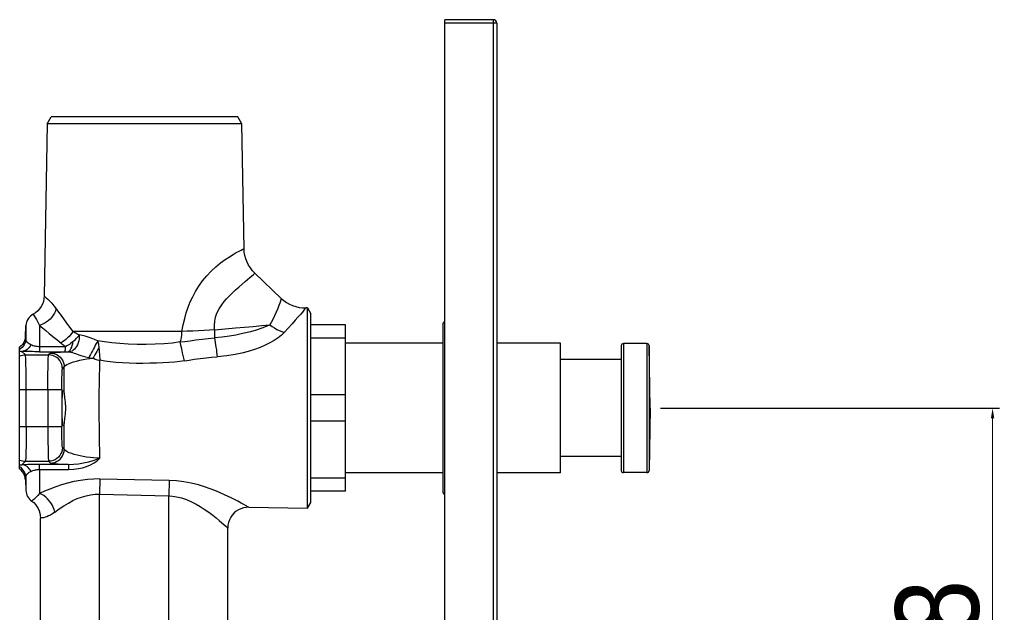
# Model space of a CAD drawing. Header units: millimetres. Extents: x 1698 to 2035, y 151 to 621.
# Tile 3 of 6: x 1892 to 2035, y 275 to 361. Entities that reach past the tile are written whole.
import ezdxf

# ---------------------------------------------------------------- set-up
doc = ezdxf.new("R2010")
doc.units = ezdxf.units.MM
doc.layers.add('OGGETTO', color=7, linetype='Continuous', lineweight=25)
doc.styles.add('ISO Proportional', font='tahoma.ttf')
doc.dimstyles.new('ISO-25', dxfattribs={"dimtxt": 12, "dimasz": 1.5, "dimexe": 1, "dimexo": 1.5, "dimgap": 1.5, "dimtad": 1, "dimdec": 0, "dimtxsty": 'ISO Proportional', "dimcen": 2.5, "dimclrd": 7, "dimclre": 7, "dimclrt": 7, "dimadec": 0, "dimazin": 0, "dimtfac": 1, "dimtdec": 0, "dimtmove": 0, "dimatfit": 3, "dimfxl": 1, "dimlwd": 13, "dimarcsym": 0})

# ---------------------------------------------------------------- blocks, each defined once
blk = doc.blocks.new('*D23')
at = {"layer": 'Defpoints', "color": 0, "transparency": 16777216}
for p in [(1983.76, 304.34), (2033.34, 304.34), (2019.27, 236.06)]:
    blk.add_point(p, dxfattribs=at)
at = {"layer": 'OGGETTO', "color": 7, "lineweight": -2, "transparency": 16777216}
for p, q in [((1985.26, 304.34), (2034.34, 304.34)), ((2020.77, 236.06), (2034.34, 236.06))]:
    blk.add_line(p, q, dxfattribs=at)
at = {"layer": 'OGGETTO', "color": 7, "lineweight": 13, "transparency": 16777216}
blk.add_line((2033.34, 237.56), (2033.34, 302.84), dxfattribs=at)
at = {"layer": 'OGGETTO', "color": 7, "transparency": 16777216}
for points in [[(2033.09, 302.84), (2033.59, 302.84), (2033.34, 304.34)], [(2033.09, 237.56), (2033.59, 237.56), (2033.34, 236.06)]]:
    blk.add_solid(points, dxfattribs=at)
at = {"layer": 'OGGETTO', "color": 7, "transparency": 16777216, "insert": (2019.29, 270.8), "char_height": 12, "attachment_point": 2, "rotation": 90, "style": 'ISO Proportional'}
blk.add_mtext('68', dxfattribs=at)

msp = doc.modelspace()

# ---------------------------------------------------------------- linework, layer by layer
at = {"layer": 'OGGETTO'}
for p, q in [((1954.02, 169.79), (1954.02, 360.57)), ((1961.05, 360.57), (1954.02, 360.57)), ((1961.55, 360.07), (1954.02, 360.07)), ((1961.05, 360.57), (1961.05, 169.79)), ((1961.55, 360.07), (1961.55, 170.3)), ((1896.45, 345.51), (1897.05, 346.51)), ((1924.04, 346.51), (1897.05, 346.51)), ((1924.65, 345.51), (1924.04, 346.51)), ((1896.45, 345.51), (1896.01, 320.54)), ((1924.65, 345.51), (1896.45, 345.51)), ((1924.96, 327.42), (1924.65, 345.51)), ((1926.52, 323.88), (1930.35, 320.22)), ((1894.43, 317.94), (1894.43, 317.93)), ((1934.14, 318.84), (1933.9, 318.84)), ((1934.14, 289.84), (1934.14, 318.84)), ((1934.14, 318.84), (1934.65, 318)), ((1934.65, 290.68), (1934.65, 318)), ((1893.3, 314.66), (1893.38, 316.28)), ((1893.38, 316.28), (1893.38, 314.41)), ((1895.35, 316.31), (1895.35, 313.22)), ((1939.67, 316.39), (1934.65, 316.39)), ((1939.67, 292.29), (1939.67, 316.39)), ((1953.72, 316.39), (1953.72, 292.29)), ((1893.29, 314.63), (1893.26, 314.38)), ((1893.3, 314.67), (1893.29, 314.63)), ((1893.3, 314.67), (1893.3, 314.67)), ((1893.3, 314.63), (1893.3, 314.66)), ((1915.81, 313.47), (1915.72, 313.91)), ((1939.67, 314.48), (1934.65, 314.48)), ((1953.72, 313.73), (1939.67, 313.73)), ((1970.79, 313.73), (1961.55, 313.73)), ((1970.79, 294.95), (1970.79, 313.73)), ((1979.88, 313.68), (1979.88, 295)), ((1983.3, 313.68), (1979.88, 313.68)), ((1983.3, 313.68), (1983.3, 295)), ((1892.47, 295.53), (1892.47, 313.15)), ((1893.31, 312.04), (1892.8, 312.55)), ((1895.32, 312.5), (1899.06, 312.5)), ((1899.1, 313.22), (1895.35, 313.22)), ((1896.92, 312.3), (1896.66, 312.04)), ((1899.06, 312.5), (1899.18, 312.5)), ((1899.18, 312.5), (1899.3, 312.5)), ((1899.3, 312.5), (1899.47, 312.49)), ((1915.93, 312.93), (1915.81, 313.47)), ((1916.06, 312.34), (1915.93, 312.93)), ((1916.19, 311.75), (1916.06, 312.34)), ((1979.58, 313.38), (1979.58, 295.3)), ((1983.76, 304.34), (1983.6, 313.38)), ((1983.6, 313.38), (1983.6, 295.3)), ((1893.31, 312.04), (1896.66, 312.04)), ((1902.47, 311.66), (1902.68, 311.62)), ((1902.68, 311.62), (1902.88, 311.59)), ((1902.88, 311.59), (1903.07, 311.55)), ((1916.32, 311.18), (1916.19, 311.75)), ((1979.58, 311.37), (1970.79, 311.37)), ((1898.67, 310.03), (1898.93, 310.29)), ((1892.47, 307.02), (1898.57, 307.02)), ((1893.41, 301.66), (1893.41, 307.02)), ((1896.56, 307.02), (1896.56, 301.66)), ((1898.57, 307.02), (1898.57, 301.66)), ((1898.67, 306.85), (1898.85, 306.85)), ((1939.67, 306.25), (1934.65, 306.25)), ((1983.76, 304.34), (1983.6, 295.3)), ((1898.9, 301.26), (1898.9, 302.24)), ((1939.67, 302.43), (1934.65, 302.43)), ((1892.47, 301.66), (1898.57, 301.66)), ((1898.85, 301.83), (1898.67, 301.83)), ((1898.93, 298.39), (1898.67, 298.65)), ((1892.8, 296.13), (1893.31, 296.64)), ((1893.31, 296.64), (1896.66, 296.64)), ((1896.66, 296.64), (1896.92, 296.38)), ((1979.58, 297.31), (1970.79, 297.31)), ((1899.51, 296.18), (1895.32, 296.18)), ((1895.35, 295.46), (1895.35, 291.98)), ((1895.35, 295.46), (1899.55, 295.46)), ((1893.29, 294.05), (1893.26, 294.3)), ((1893.29, 294.05), (1893.3, 294.01)), ((1893.3, 294.01), (1893.29, 294.05)), ((1893.3, 294.02), (1893.38, 292.41)), ((1893.34, 294.21), (1893.36, 294.24)), ((1893.36, 294.24), (1893.38, 294.27)), ((1893.38, 294.27), (1893.38, 292.41)), ((1904.07, 294.07), (1904.02, 291.87)), ((1914.11, 293.87), (1904.07, 294.07)), ((1914.11, 293.87), (1914.06, 291.63)), ((1939.67, 294.2), (1934.65, 294.2)), ((1953.72, 294.95), (1939.67, 294.95)), ((1970.79, 294.95), (1961.55, 294.95)), ((1983.3, 295), (1979.88, 295)), ((1939.67, 292.29), (1934.65, 292.29)), ((1904.02, 255.06), (1904.02, 291.87)), ((1904.02, 291.87), (1914.06, 291.63)), ((1914.06, 272.07), (1914.06, 291.63)), ((1925.66, 289.99), (1925.62, 290.01)), ((1925.66, 289.99), (1934.14, 289.84)), ((1934.14, 289.84), (1934.65, 290.68)), ((1895.49, 228.16), (1895.49, 288.42)), ((1922.6, 266.19), (1922.6, 286.97))]:
    msp.add_line(p, q, dxfattribs=at)
for points in [[(1915.96, 315.42), (1916.15, 316.39), (1916.37, 317.3), (1916.6, 318.14), (1916.87, 318.94), (1917.18, 319.71), (1917.53, 320.47), (1917.93, 321.24), (1918.4, 322), (1918.95, 322.75), (1919.55, 323.48), (1920.2, 324.17), (1920.88, 324.8), (1921.57, 325.36), (1922.24, 325.85), (1922.83, 326.25), (1923.36, 326.58), (1923.83, 326.85), (1924.23, 327.06), (1924.55, 327.22), (1924.78, 327.33), (1924.92, 327.4), (1924.96, 327.42)], [(1926.52, 323.88), (1926.18, 324.23), (1925.87, 324.63), (1925.61, 325.04), (1925.39, 325.48), (1925.21, 325.95), (1925.08, 326.43), (1925, 326.92), (1924.96, 327.42)], [(1925.1, 322.65), (1925.8, 323.25), (1926.31, 323.7)], [(1926.31, 323.7), (1926.46, 323.83), (1926.52, 323.88)], [(1920.69, 315.69), (1920.66, 316.32), (1920.71, 316.94), (1920.83, 317.51), (1921.03, 318.09), (1921.36, 318.71), (1921.73, 319.3), (1922.07, 319.75), (1922.43, 320.16), (1922.84, 320.59), (1923.28, 321.02), (1923.74, 321.45), (1924.21, 321.87), (1924.67, 322.28), (1925.1, 322.65)], [(1896.01, 320.54), (1895.98, 320.14), (1895.9, 319.76), (1895.76, 319.39), (1895.58, 319.04), (1895.35, 318.71), (1895.08, 318.41), (1894.77, 318.15), (1894.43, 317.94)], [(1896.01, 320.54), (1896.05, 320.51), (1896.16, 320.43), (1896.32, 320.3), (1896.53, 320.11), (1896.8, 319.85), (1897.11, 319.52), (1897.44, 319.14), (1897.77, 318.7)], [(1930.35, 320.22), (1930.34, 320.18), (1930.3, 320.05), (1930.23, 319.84), (1930.13, 319.55), (1929.99, 319.18), (1929.83, 318.74), (1929.62, 318.24), (1929.37, 317.68), (1929.07, 317.06), (1928.71, 316.39)], [(1930.35, 320.22), (1930.72, 319.9), (1931.12, 319.62), (1931.54, 319.38), (1931.98, 319.18), (1932.45, 319.03), (1932.92, 318.92), (1933.41, 318.85), (1933.9, 318.84)], [(1894.43, 317.93), (1894.48, 317.86), (1894.58, 317.7), (1894.72, 317.46), (1894.9, 317.15), (1895.11, 316.77), (1895.35, 316.31)], [(1897.77, 318.7), (1897.67, 318.38), (1897.52, 318.06), (1897.34, 317.77), (1897.13, 317.48), (1896.89, 317.22), (1896.62, 316.97), (1896.32, 316.76), (1896.01, 316.57), (1895.68, 316.42), (1895.35, 316.31)], [(1897.77, 318.7), (1898.11, 318.23), (1898.48, 317.73)], [(1933.9, 318.84), (1933.87, 318.8), (1933.78, 318.69), (1933.62, 318.5), (1933.4, 318.24), (1933.11, 317.9), (1932.77, 317.51), (1932.38, 317.05), (1931.92, 316.52), (1931.38, 315.94), (1930.78, 315.3)], [(1898.48, 317.73), (1899.27, 316.64), (1899.7, 316.05), (1900.16, 315.42)], [(1895.35, 316.31), (1895.79, 315.95), (1896.26, 315.57), (1896.76, 315.16), (1897.28, 314.72), (1897.83, 314.25), (1898.52, 313.67)], [(1900.16, 315.42), (1900, 315.18), (1899.82, 314.94), (1899.63, 314.71), (1899.41, 314.49), (1899.17, 314.28), (1898.93, 314.08), (1898.67, 313.91), (1898.41, 313.76)], [(1901.1, 314.93), (1900.93, 315.01), (1900.76, 315.09), (1900.6, 315.17), (1900.45, 315.25), (1900.3, 315.34), (1900.16, 315.42)], [(1915.96, 315.42), (1914.61, 315.42), (1913.22, 315.42), (1900.16, 315.42)], [(1915.72, 313.91), (1915.79, 314.12), (1915.85, 314.34), (1915.9, 314.59), (1915.93, 314.86), (1915.95, 315.14), (1915.96, 315.42)], [(1920.69, 315.69), (1919.96, 315.64), (1919.19, 315.59), (1918.36, 315.54), (1917.53, 315.5), (1916.73, 315.46), (1915.96, 315.42)], [(1920.69, 315.69), (1920.69, 315.48), (1920.69, 315.28), (1920.68, 315.08), (1920.68, 314.88), (1920.67, 314.68), (1920.66, 314.49)], [(1926.73, 315.63), (1925.91, 315.39), (1925.24, 315.22), (1924.56, 315.07), (1923.75, 314.92), (1922.84, 314.77), (1921.8, 314.62), (1920.66, 314.49)], [(1920.69, 315.69), (1922.24, 315.82), (1923.7, 315.95), (1925.03, 316.06), (1926.28, 316.17), (1927.52, 316.29), (1928.71, 316.39)], [(1930.78, 315.3), (1930.37, 314.91), (1929.89, 314.53), (1929.31, 314.14), (1928.68, 313.77), (1928.02, 313.44), (1927.29, 313.12), (1926.45, 312.81), (1925.54, 312.53), (1924.65, 312.29), (1923.66, 312.1), (1922.46, 311.92), (1921.07, 311.78)], [(1928.71, 316.39), (1928.17, 316.15), (1927.53, 315.9), (1926.73, 315.63)], [(1928.71, 316.39), (1929.03, 316.15), (1929.37, 315.94), (1929.71, 315.74), (1930.06, 315.57), (1930.42, 315.42), (1930.78, 315.3)], [(1893.38, 314.41), (1893.36, 314.18), (1893.3, 313.94), (1893.22, 313.72), (1893.12, 313.51), (1892.99, 313.31), (1892.84, 313.13), (1892.66, 312.96), (1892.47, 312.82)], [(1893.26, 314.38), (1893.18, 314.09), (1893.06, 313.82), (1892.89, 313.57), (1892.7, 313.34), (1892.47, 313.15)], [(1893.38, 314.41), (1893.36, 314.43), (1893.34, 314.47), (1893.33, 314.5), (1893.31, 314.53), (1893.31, 314.56), (1893.3, 314.59), (1893.3, 314.63)], [(1894.09, 313.5), (1893.86, 313.62), (1893.68, 313.75), (1893.55, 313.88), (1893.46, 314.04), (1893.4, 314.22), (1893.38, 314.41)], [(1899.1, 313.22), (1898.97, 313.31), (1898.85, 313.4), (1898.74, 313.49), (1898.62, 313.58), (1898.52, 313.67)], [(1900.19, 313.97), (1900.02, 313.83), (1899.85, 313.69), (1899.67, 313.56), (1899.48, 313.44), (1899.29, 313.33), (1899.1, 313.22)], [(1899.43, 312.5), (1899.55, 312.53), (1899.68, 312.62), (1899.8, 312.75), (1899.9, 312.92), (1900, 313.14), (1900.08, 313.39), (1900.15, 313.67), (1900.19, 313.97)], [(1901.1, 314.93), (1901.1, 314.64), (1901.07, 314.35), (1901.02, 314.06), (1900.93, 313.78), (1900.83, 313.51), (1900.7, 313.27), (1900.56, 313.05), (1900.4, 312.86), (1900.23, 312.71), (1900.05, 312.59), (1899.86, 312.51), (1899.68, 312.48)], [(1900.19, 313.97), (1900.37, 314.13), (1900.54, 314.29), (1900.69, 314.45), (1900.84, 314.61), (1900.98, 314.77), (1901.1, 314.93)], [(1903.76, 314.09), (1903.29, 314.27), (1902.83, 314.44), (1902.39, 314.61), (1901.96, 314.75), (1901.53, 314.86), (1901.1, 314.93)], [(1903.76, 314.09), (1903.67, 313.89), (1903.55, 313.67), (1903.42, 313.43), (1903.29, 313.17), (1903.15, 312.91), (1903.01, 312.64), (1902.86, 312.38), (1902.72, 312.12), (1902.59, 311.88), (1902.47, 311.66)], [(1903.76, 314.09), (1903.8, 313.94), (1903.84, 313.78), (1903.87, 313.62), (1903.9, 313.44), (1903.92, 313.26), (1903.94, 313.07)], [(1915.72, 313.91), (1914.59, 313.76), (1913.4, 313.66), (1912.11, 313.59), (1910.79, 313.57), (1909.46, 313.57), (1908.17, 313.6), (1906.95, 313.67), (1905.81, 313.77), (1904.75, 313.91), (1903.76, 314.09)], [(1915.72, 313.91), (1916.39, 314), (1917.14, 314.1), (1918, 314.22), (1918.9, 314.32), (1919.78, 314.41), (1920.66, 314.49)], [(1920.66, 314.49), (1920.72, 314.17), (1920.78, 313.84), (1920.84, 313.49), (1920.89, 313.14), (1920.95, 312.79), (1920.99, 312.44), (1921.03, 312.1), (1921.07, 311.78)], [(1892.47, 312.56), (1892.55, 312.56), (1892.63, 312.56), (1892.71, 312.55), (1892.8, 312.55)], [(1894.09, 313.5), (1893.98, 313.3), (1893.85, 313.11), (1893.7, 312.95), (1893.54, 312.81), (1893.36, 312.7), (1893.18, 312.62), (1892.99, 312.57), (1892.8, 312.55)], [(1895.32, 312.5), (1894.99, 312.5), (1894.65, 312.5), (1894.31, 312.51), (1893.97, 312.51), (1893.67, 312.52), (1893.38, 312.53), (1893.09, 312.54), (1892.8, 312.55)], [(1895.35, 313.22), (1895.18, 313.23), (1895.01, 313.24), (1894.85, 313.26), (1894.7, 313.29), (1894.55, 313.32), (1894.4, 313.37), (1894.24, 313.43), (1894.09, 313.5)], [(1895.35, 313.22), (1895.35, 313.02), (1895.34, 312.85), (1895.34, 312.71), (1895.33, 312.6), (1895.32, 312.53), (1895.32, 312.5)], [(1896.92, 312.3), (1896.99, 312.33), (1897.13, 312.35), (1897.34, 312.38), (1897.62, 312.41), (1897.98, 312.43), (1898.4, 312.45), (1898.88, 312.47), (1899.43, 312.5)], [(1896.92, 312.3), (1897.23, 312.27), (1897.54, 312.2), (1897.83, 312.08), (1898.1, 311.91), (1898.34, 311.71), (1898.54, 311.47), (1898.71, 311.2), (1898.83, 310.91), (1898.9, 310.61), (1898.93, 310.29)], [(1899.06, 312.5), (1899.07, 312.53), (1899.07, 312.6), (1899.08, 312.7), (1899.09, 312.84), (1899.09, 313.02), (1899.1, 313.22)], [(1899.47, 312.49), (1899.51, 312.49), (1899.55, 312.49), (1899.59, 312.49), (1899.64, 312.48), (1899.68, 312.48)], [(1899.68, 312.48), (1899.89, 312.44), (1900.11, 312.37), (1900.34, 312.3), (1900.56, 312.22), (1900.8, 312.13), (1901.06, 312.04), (1901.34, 311.95), (1901.66, 311.85), (1902.04, 311.76), (1902.47, 311.66)], [(1903.94, 313.07), (1903.81, 312.81), (1903.66, 312.55), (1903.51, 312.29), (1903.36, 312.03), (1903.21, 311.78), (1903.07, 311.55)], [(1903.94, 313.07), (1903.97, 312.76), (1904.04, 311.83)], [(1892.47, 311.86), (1892.67, 311.94), (1892.88, 311.99), (1893.09, 312.03), (1893.31, 312.04)], [(1893.41, 307.02), (1893.41, 307.66), (1893.41, 308.29), (1893.4, 308.9), (1893.4, 309.48), (1893.39, 310.02), (1893.38, 310.51), (1893.37, 310.94), (1893.36, 311.31), (1893.35, 311.61), (1893.33, 311.83), (1893.32, 311.98), (1893.31, 312.04)], [(1896.56, 307.02), (1896.56, 307.66), (1896.56, 308.29), (1896.57, 308.9), (1896.57, 309.48), (1896.58, 310.02), (1896.59, 310.51), (1896.6, 310.94), (1896.61, 311.31), (1896.62, 311.61), (1896.63, 311.83), (1896.65, 311.98), (1896.66, 312.04)], [(1898.67, 310.03), (1898.64, 310.35), (1898.57, 310.65), (1898.45, 310.94), (1898.28, 311.21), (1898.08, 311.45), (1897.84, 311.66), (1897.57, 311.82), (1897.28, 311.94), (1896.97, 312.02), (1896.66, 312.04)], [(1898.93, 310.29), (1898.98, 310.4), (1899.11, 310.52), (1899.31, 310.64), (1899.56, 310.76), (1899.89, 310.89), (1900.27, 311.02), (1900.69, 311.14), (1901.16, 311.26), (1901.67, 311.36), (1902.18, 311.45), (1902.65, 311.51), (1903.07, 311.55)], [(1903.07, 311.55), (1903.24, 311.5), (1903.4, 311.44), (1903.57, 311.39), (1903.74, 311.35), (1903.91, 311.3), (1904.08, 311.26)], [(1904.09, 297.08), (1904.06, 298.17), (1904.04, 299.31), (1904.02, 300.48), (1904.01, 301.68), (1904, 302.91), (1904, 304.15), (1904, 305.38), (1904, 306.61), (1904.02, 307.83), (1904.03, 309.01), (1904.06, 310.16), (1904.08, 311.26)], [(1904.04, 311.83), (1904.06, 311.54), (1904.08, 311.26)], [(1916.32, 311.18), (1915.64, 311.09), (1914.89, 311.01), (1914.07, 310.94), (1913.19, 310.89), (1912.26, 310.85), (1911.3, 310.83), (1910.31, 310.82), (1909.32, 310.82), (1908.33, 310.84), (1907.37, 310.88), (1906.44, 310.95), (1905.57, 311.04), (1904.79, 311.14), (1904.08, 311.26)], [(1916.32, 311.18), (1917, 311.29), (1917.75, 311.4), (1918.59, 311.52), (1919.45, 311.63), (1920.27, 311.71), (1921.07, 311.78)], [(1898.57, 307.02), (1898.57, 307.41), (1898.57, 307.79), (1898.57, 308.15), (1898.58, 308.5), (1898.59, 308.82), (1898.6, 309.12), (1898.61, 309.37), (1898.62, 309.6), (1898.63, 309.77), (1898.64, 309.91), (1898.65, 309.99), (1898.67, 310.03)], [(1898.9, 306.45), (1898.9, 307.42), (1898.91, 308.39), (1898.92, 309.34), (1898.93, 310.29)], [(1898.85, 306.85), (1898.86, 306.84), (1898.87, 306.8), (1898.87, 306.75), (1898.88, 306.67), (1898.89, 306.57), (1898.9, 306.45)], [(1898.9, 306.45), (1898.92, 306.25), (1898.94, 306.03), (1898.98, 305.79), (1899.01, 305.52), (1899.05, 305.24), (1899.07, 304.95), (1899.09, 304.64), (1899.1, 304.34), (1899.09, 304.03), (1899.07, 303.73), (1899.05, 303.44), (1899.01, 303.15), (1898.98, 302.89), (1898.94, 302.65), (1898.92, 302.43), (1898.9, 302.24)], [(1898.9, 302.24), (1898.89, 302.11), (1898.88, 302.01), (1898.87, 301.93), (1898.87, 301.88), (1898.86, 301.84), (1898.85, 301.83)], [(1893.41, 301.66), (1893.41, 301.02), (1893.41, 300.39), (1893.4, 299.78), (1893.4, 299.2), (1893.39, 298.66), (1893.38, 298.17), (1893.37, 297.74), (1893.36, 297.37), (1893.35, 297.07), (1893.33, 296.85), (1893.32, 296.7), (1893.31, 296.64)], [(1896.56, 301.66), (1896.56, 301.02), (1896.56, 300.39), (1896.57, 299.78), (1896.57, 299.2), (1896.58, 298.66), (1896.59, 298.17), (1896.6, 297.74), (1896.61, 297.37), (1896.62, 297.07), (1896.63, 296.85), (1896.65, 296.7), (1896.66, 296.64)], [(1898.67, 298.65), (1898.65, 298.69), (1898.64, 298.77), (1898.63, 298.91), (1898.62, 299.09), (1898.61, 299.31), (1898.6, 299.57), (1898.59, 299.86), (1898.58, 300.18), (1898.57, 300.53), (1898.57, 300.89), (1898.57, 301.27), (1898.57, 301.66)], [(1898.93, 298.39), (1898.92, 299.34), (1898.91, 300.3), (1898.9, 301.26)], [(1898.67, 298.65), (1898.64, 298.33), (1898.57, 298.03), (1898.45, 297.75), (1898.3, 297.49), (1898.1, 297.25), (1897.87, 297.04), (1897.6, 296.87), (1897.3, 296.75), (1896.99, 296.67), (1896.66, 296.64)], [(1896.92, 296.38), (1897.23, 296.41), (1897.54, 296.48), (1897.82, 296.6), (1898.08, 296.75), (1898.32, 296.95), (1898.52, 297.18), (1898.69, 297.45), (1898.82, 297.75), (1898.9, 298.06), (1898.93, 298.39)], [(1904.09, 297.08), (1903.65, 297.09), (1903.17, 297.12), (1902.66, 297.17), (1902.15, 297.24), (1901.68, 297.31), (1901.23, 297.41), (1900.8, 297.51), (1900.38, 297.63), (1900, 297.75), (1899.65, 297.88), (1899.37, 298.01), (1899.15, 298.14), (1899, 298.26), (1898.93, 298.39)], [(1892.47, 296.82), (1892.67, 296.74), (1892.88, 296.69), (1893.09, 296.65), (1893.31, 296.64)], [(1899.51, 296.18), (1900.25, 296.21), (1901, 296.28), (1901.73, 296.41), (1902.48, 296.58), (1903.28, 296.81), (1904.09, 297.08)], [(1899.55, 295.46), (1900.31, 295.5), (1900.99, 295.58), (1901.59, 295.7), (1902.14, 295.87), (1902.71, 296.11), (1903.25, 296.4), (1903.7, 296.72), (1904.09, 297.08)], [(1892.47, 296.12), (1892.55, 296.12), (1892.63, 296.13), (1892.71, 296.13), (1892.8, 296.13)], [(1893.38, 294.27), (1893.36, 294.5), (1893.3, 294.74), (1893.23, 294.96), (1893.12, 295.17), (1892.99, 295.37), (1892.84, 295.55), (1892.67, 295.72), (1892.47, 295.86)], [(1893.26, 294.3), (1893.18, 294.59), (1893.06, 294.87), (1892.89, 295.12), (1892.7, 295.34), (1892.47, 295.53)], [(1895.32, 296.18), (1895, 296.18), (1894.67, 296.18), (1894.32, 296.17), (1893.98, 296.17), (1893.67, 296.16), (1893.38, 296.15), (1893.09, 296.15), (1892.8, 296.13)], [(1894.09, 295.18), (1893.98, 295.38), (1893.85, 295.57), (1893.7, 295.73), (1893.54, 295.87), (1893.36, 295.98), (1893.18, 296.06), (1892.99, 296.11), (1892.8, 296.13)], [(1893.38, 294.27), (1893.4, 294.47), (1893.46, 294.65), (1893.55, 294.8), (1893.69, 294.94), (1893.87, 295.07), (1894.09, 295.18)], [(1894.09, 295.18), (1894.25, 295.25), (1894.4, 295.31), (1894.56, 295.36), (1894.71, 295.4), (1894.86, 295.42), (1895.02, 295.44), (1895.18, 295.46), (1895.35, 295.46)], [(1895.35, 295.46), (1895.35, 295.66), (1895.34, 295.83), (1895.34, 295.98), (1895.33, 296.08), (1895.32, 296.15), (1895.32, 296.18)], [(1896.92, 296.38), (1896.99, 296.35), (1897.14, 296.33), (1897.36, 296.3), (1897.66, 296.27), (1898.03, 296.25), (1898.47, 296.22), (1898.97, 296.2), (1899.51, 296.18)], [(1899.51, 296.18), (1899.52, 296.15), (1899.52, 296.09), (1899.53, 295.98), (1899.54, 295.84), (1899.54, 295.67), (1899.55, 295.46)], [(1893.3, 294.02), (1893.3, 294.04), (1893.3, 294.07), (1893.3, 294.11), (1893.31, 294.14), (1893.32, 294.17), (1893.34, 294.21)], [(1904.07, 294.08), (1903.19, 294.07), (1902.27, 294.01), (1901.3, 293.88), (1900.33, 293.7), (1899.42, 293.48), (1898.55, 293.22), (1897.69, 292.93), (1896.86, 292.62), (1896.09, 292.3), (1895.35, 291.98)], [(1925.62, 290.01), (1925.27, 290.21), (1924.95, 290.38), (1924.55, 290.6), (1924.08, 290.85), (1923.58, 291.11), (1922.99, 291.4), (1922.22, 291.75), (1921.41, 292.12), (1920.74, 292.4), (1920.04, 292.66), (1919.24, 292.94), (1918.34, 293.21), (1917.31, 293.47), (1916.24, 293.67), (1915.18, 293.8), (1914.11, 293.86)], [(1895.35, 291.98), (1895.1, 291.7), (1894.87, 291.46), (1894.68, 291.27), (1894.51, 291.12), (1894.39, 291.02), (1894.3, 290.94), (1894.25, 290.89), (1894.22, 290.87)], [(1894.22, 290.87), (1894.5, 290.65), (1894.75, 290.39), (1894.97, 290.11), (1895.15, 289.81), (1895.29, 289.48), (1895.4, 289.14), (1895.46, 288.78), (1895.49, 288.42)], [(1897.58, 289.29), (1897.47, 289.64), (1897.33, 289.99), (1897.17, 290.32), (1896.97, 290.64), (1896.75, 290.93), (1896.51, 291.21), (1896.24, 291.45), (1895.95, 291.67), (1895.66, 291.84), (1895.35, 291.98)], [(1897.58, 289.29), (1898.2, 289.75), (1898.85, 290.18), (1899.52, 290.59), (1900.19, 290.94), (1900.82, 291.23), (1901.43, 291.46), (1902.08, 291.65), (1902.74, 291.79), (1903.38, 291.86), (1904.02, 291.87)], [(1914.06, 291.63), (1914.58, 291.61), (1915.18, 291.51), (1915.88, 291.34), (1916.61, 291.1), (1917.33, 290.79), (1918.01, 290.44), (1918.61, 290.1), (1919.2, 289.72), (1919.84, 289.27), (1920.44, 288.82), (1920.92, 288.43), (1921.35, 288.08), (1921.74, 287.75)], [(1925.66, 289.99), (1925.26, 289.97), (1924.87, 289.9), (1924.51, 289.78), (1924.16, 289.62), (1923.83, 289.41), (1923.53, 289.16), (1923.26, 288.86), (1923.03, 288.53), (1922.85, 288.17), (1922.71, 287.79), (1922.62, 287.39), (1922.6, 286.97)], [(1897.58, 289.29), (1897.23, 289.05), (1896.92, 288.86), (1896.64, 288.72), (1896.39, 288.61), (1896.14, 288.53), (1895.92, 288.47), (1895.75, 288.44), (1895.61, 288.43), (1895.52, 288.42), (1895.49, 288.42)], [(1921.74, 287.75), (1922.3, 287.24), (1922.47, 287.09), (1922.57, 287), (1922.6, 286.97)]]:
    msp.add_lwpolyline(points, dxfattribs=at)
for centre, radius, start, end in [((1961.05, 360.07), 0.502, 0, 90), ((1895.39, 316.17), 2.01, 118.3543, 177), ((1954.23, 316.39), 0.502, 113.607, 180), ((1979.88, 313.38), 0.301, 90, 180), ((1983.3, 313.38), 0.301, 1, 90), ((1979.88, 295.3), 0.301, 180, 270), ((1983.3, 295.3), 0.301, 270, 359), ((1895.39, 292.51), 2.01, 183, 234.5549), ((1954.23, 292.29), 0.502, 180, 246.393)]:
    msp.add_arc(centre, radius, start, end, dxfattribs=at)
msp.add_ellipse((1898.67, 304.34), major_axis=(0, 2.51), ratio=0.034921, start_param=0, end_param=3.141593, dxfattribs=at)

# ---------------------------------------------------------------- dimensions: what is measured, and where the dimension line sits
dim = msp.add_linear_dim(base=(2033.34, 304.34), p1=(2019.27, 236.06), p2=(1983.76, 304.34), angle=90, dimstyle='ISO-25', dxfattribs=at)
dim.commit()
dim.dimension.update_dxf_attribs({"geometry": '*D23', "text_midpoint": (2033.34, 270.8), "dimtype": 160})

doc.saveas('drawing.dxf')
